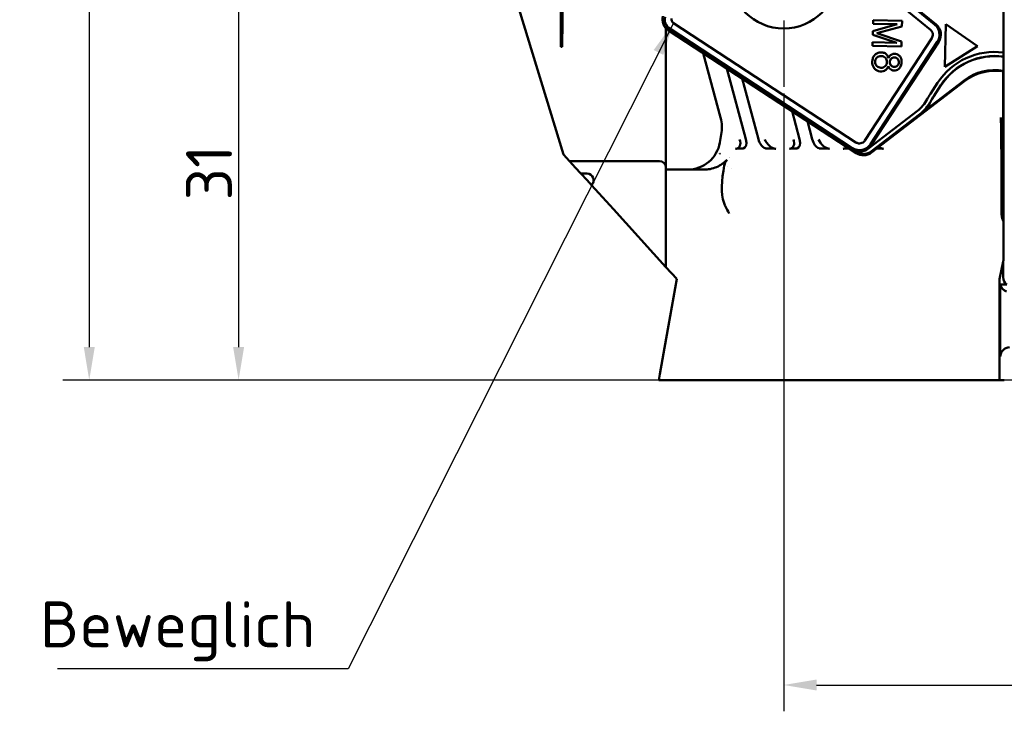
# Model space of a CAD drawing. Header units: millimetres. Extents: x 0 to 5104, y -184 to 1188.
# Tile 211 of 221: x 1132 to 1282, y 766 to 871. Entities that reach past the tile are written whole.
import ezdxf

# ---------------------------------------------------------------- set-up
doc = ezdxf.new("R2010")
doc.units = ezdxf.units.MM
doc.header["$LTSCALE"] = 2
doc.linetypes.add('CHAIN', pattern=[0.3543, 0.2362, -0.0295, 0.0591, -0.0295])
for name, color, linetype, lineweight in [('Bemaßung (ISO)', 7, 'Continuous', 25), ('Bruchlinie (ISO)', 7, 'Continuous', 50), ('Mittelpunktmarkierung (ISO)', 7, 'Continuous', 25), ('Sichtbar (ISO)', 7, 'Continuous', 50), ('Symbol (ISO)', 7, 'Continuous', 25)]:
    doc.layers.add(name, color=color, linetype=linetype, lineweight=lineweight)
doc.styles.add('Notiztext (DIN)', font='isocpeur.ttf')
doc.dimstyles.new('Standard (DIN)', dxfattribs={"dimscale": 2, "dimtxt": 3.5, "dimasz": 2.5, "dimexe": 2, "dimexo": 0.5, "dimgap": 0.5, "dimtad": 1, "dimrnd": 1e-08, "dimtxsty": 'Notiztext (DIN)', "dimcen": 0.09, "dimdle": 10, "dimclrd": 256, "dimclre": 256, "dimclrt": 256, "dimadec": 0, "dimazin": 0, "dimtfac": 1, "dimtmove": 0, "dimatfit": 3, "dimfxl": 1, "dimtolj": 1, "dimtzin": 0, "dimlwd": -1, "dimlwe": -1, "dimarcsym": 0})
doc.dimstyles.new('Standard - Methode 2a (DIN)$7', dxfattribs={"dimscale": 2, "dimtxt": 3.5, "dimasz": 2.5, "dimexe": 3.175, "dimexo": 0.8, "dimgap": 0.8, "dimtad": 1, "dimtih": 1, "dimtoh": 1, "dimrnd": 1e-08, "dimtxsty": 'Notiztext (DIN)', "dimcen": 0.09, "dimdle": 10, "dimclrd": 256, "dimclre": 256, "dimclrt": 256, "dimazin": 2, "dimtfac": 1, "dimtmove": 0, "dimatfit": 3, "dimfxl": 1, "dimtolj": 1, "dimlwd": -1, "dimlwe": -1, "dimarcsym": 0})

# ---------------------------------------------------------------- blocks, each defined once
blk = doc.blocks.new('*D20')
at = {"layer": 'Bemaßung (ISO)', "transparency": 16777216}
for p, q in [((1379.57, 987.21), (1138.55, 987.21)), ((1142.55, 982.21), (1142.55, 821.45)), ((1284.73, 816.45), (1138.55, 816.45))]:
    blk.add_line(p, q, dxfattribs=at)
for points in [[(1141.72, 982.21), (1143.39, 982.21), (1142.55, 987.21)], [(1141.72, 821.45), (1143.39, 821.45), (1142.55, 816.45)]]:
    blk.add_solid(points, dxfattribs=at)
at = {"layer": 'Defpoints', "color": 0, "transparency": 16777216}
for p in [(1380.57, 987.21), (1142.55, 816.45), (1285.73, 816.45)]:
    blk.add_point(p, dxfattribs=at)
at = {"layer": 'Bemaßung (ISO)', "transparency": 16777216, "insert": (1134.55, 897.63), "char_height": 7, "attachment_point": 1, "rotation": 90, "style": 'Notiztext (DIN)'}
blk.add_mtext('\\A1;93', dxfattribs=at)
blk = doc.blocks.new('*D21')
at = {"layer": 'Bemaßung (ISO)', "transparency": 16777216}
for p, q in [((1237.17, 878.11), (1161.27, 878.11)), ((1165.27, 873.11), (1165.27, 821.45)), ((1284.73, 816.45), (1161.27, 816.45))]:
    blk.add_line(p, q, dxfattribs=at)
for points in [[(1164.44, 873.11), (1166.1, 873.11), (1165.27, 878.11)], [(1164.44, 821.45), (1166.1, 821.45), (1165.27, 816.45)]]:
    blk.add_solid(points, dxfattribs=at)
at = {"layer": 'Defpoints', "color": 0, "transparency": 16777216}
for p in [(1238.17, 878.11), (1165.27, 816.45), (1285.73, 816.45)]:
    blk.add_point(p, dxfattribs=at)
at = {"layer": 'Bemaßung (ISO)', "transparency": 16777216, "insert": (1157.27, 843.78), "char_height": 7, "attachment_point": 1, "rotation": 90, "style": 'Notiztext (DIN)'}
blk.add_mtext('\\A1;31', dxfattribs=at)
blk = doc.blocks.new('*D22')
at = {"layer": 'Bemaßung (ISO)', "transparency": 16777216}
for p, q in [((1248.17, 860.02), (1248.17, 766.07)), ((1433.57, 815.45), (1433.57, 766.07)), ((1253.17, 770.07), (1428.57, 770.07))]:
    blk.add_line(p, q, dxfattribs=at)
for points in [[(1253.17, 770.9), (1253.17, 769.24), (1248.17, 770.07)], [(1428.57, 770.9), (1428.57, 769.24), (1433.57, 770.07)]]:
    blk.add_solid(points, dxfattribs=at)
at = {"layer": 'Defpoints', "color": 0, "transparency": 16777216}
for p in [(1248.17, 861.02), (1433.57, 816.45), (1433.57, 770.07)]:
    blk.add_point(p, dxfattribs=at)
at = {"layer": 'Bemaßung (ISO)', "transparency": 16777216, "insert": (1336.69, 778.07), "char_height": 7, "attachment_point": 1, "style": 'Notiztext (DIN)'}
blk.add_mtext('\\A1;93', dxfattribs=at)

msp = doc.modelspace()

# ---------------------------------------------------------------- linework, layer by layer
at = {"layer": 'Bruchlinie (ISO)'}
for p, q in [((1214.696, 850.751), (1207.318, 874.833)), ((1215.61, 849.747), (1214.696, 850.751)), ((1215.61, 849.747), (1216.519, 848.747)), ((1217.339, 847.844), (1216.519, 848.747)), ((1217.339, 847.844), (1218.265, 846.826)), ((1218.265, 846.826), (1218.929, 846.096)), ((1222.265, 842.426), (1218.929, 846.096)), ((1222.265, 842.426), (1230.265, 833.627)), ((1231.906, 831.822), (1230.265, 833.627)), ((1230.656, 824.728), (1231.906, 831.822)), ((1230.656, 824.728), (1230.306, 822.743)), ((1229.358, 817.36), (1230.306, 822.743)), ((1229.197, 816.447), (1229.358, 817.36))]:
    msp.add_line(p, q, dxfattribs=at)
at = {"layer": 'Mittelpunktmarkierung (ISO)', "linetype": 'CHAIN', "ltscale": 23.990969}
msp.add_line((1248.174, 888.114), (1248.174, 861.016), dxfattribs=at)
at = {"layer": 'Sichtbar (ISO)'}
for p, q in [((1214.265, 867.147), (1214.265, 880.347)), ((1214.465, 867.147), (1214.699, 880.547)), ((1281.59, 877.119), (1281.59, 834.693)), ((1267.015, 873.861), (1271.129, 870.51)), ((1271.342, 870.543), (1267.116, 873.986)), ((1266.372, 873.072), (1270.486, 869.721)), ((1259.168, 852.59), (1231.39, 870.744)), ((1265.441, 870.556), (1261.736, 869.487)), ((1261.77, 871.189), (1261.759, 870.631)), ((1261.759, 870.631), (1265.441, 870.556)), ((1266.169, 871.1), (1261.77, 871.189)), ((1262.364, 869.223), (1266.151, 870.225)), ((1266.151, 870.225), (1266.169, 871.1)), ((1272.826, 870.563), (1272.694, 864.06)), ((1277.638, 867.212), (1272.826, 870.563)), ((1230.265, 869.949), (1230.265, 848.747)), ((1230.654, 869.617), (1259.208, 850.957)), ((1258.612, 851.738), (1230.833, 869.892)), ((1261.736, 869.487), (1261.725, 868.963)), ((1261.725, 868.963), (1265.384, 867.74)), ((1266.105, 867.95), (1262.364, 869.223)), ((1214.265, 867.147), (1214.465, 867.147)), ((1270.688, 868.422), (1260.528, 852.875)), ((1271.54, 867.865), (1261.38, 852.318)), ((1261.426, 852.096), (1271.753, 867.899)), ((1261.702, 867.815), (1261.69, 867.257)), ((1261.69, 867.257), (1266.089, 867.167)), ((1265.384, 867.74), (1261.702, 867.815)), ((1266.089, 867.167), (1266.105, 867.95)), ((1272.694, 864.06), (1277.638, 867.212)), ((1235.944, 866.16), (1238.569, 856.362)), ((1242.422, 853.067), (1239.545, 863.807)), ((1281.57, 842.192), (1281.57, 863.488)), ((1244.333, 853.067), (1241.861, 862.293)), ((1261.519, 851.044), (1275.697, 861.928)), ((1275.62, 862.027), (1268.912, 856.878)), ((1271.585, 861.65), (1270.491, 859.976)), ((1272.096, 861.316), (1271.002, 859.642)), ((1271.028, 859.625), (1272.122, 861.299)), ((1250.597, 853.067), (1249.455, 857.331)), ((1268.515, 857.383), (1261.14, 851.721)), ((1268.887, 856.898), (1261.512, 851.237)), ((1252.507, 853.067), (1251.771, 855.817)), ((1238.684, 853.768), (1238.476, 852.583)), ((1241.972, 851.667), (1241.99, 851.668)), ((1250.164, 851.668), (1250.146, 851.667)), ((1259.2, 851.149), (1258.661, 851.501)), ((1281.277, 851.19), (1281.277, 841.898)), ((1215.61, 849.747), (1222.265, 849.747)), ((1229.265, 849.747), (1222.265, 849.747)), ((1218.265, 847.844), (1217.339, 847.844)), ((1230.265, 848.747), (1230.265, 833.627)), ((1230.265, 848.447), (1236.02, 848.447)), ((1239.14, 849.092), (1239.003, 848.266)), ((1280.993, 831.788), (1281.543, 834.464)), ((1281.543, 834.464), (1281.59, 834.693)), ((1281.543, 834.464), (1281.543, 832.087)), ((1280.993, 830.958), (1280.993, 831.788)), ((1280.993, 816.447), (1280.993, 830.958)), ((1282.114, 830.958), (1280.993, 830.958)), ((1281.124, 830.958), (1281.124, 820.025)), ((1229.197, 816.447), (1244.307, 816.447)), ((1244.307, 816.447), (1246.394, 816.447)), ((1271.782, 816.447), (1246.392, 816.447)), ((1271.782, 816.447), (1273.379, 816.447)), ((1275.317, 816.447), (1273.379, 816.447)), ((1275.317, 816.447), (1276.921, 816.447)), ((1280.993, 816.447), (1276.921, 816.447)), ((1280.993, 816.447), (1281.729, 816.447))]:
    msp.add_line(p, q, dxfattribs=at)
msp.add_circle((1248.174, 878.114), 8.2, dxfattribs=at)
for centre, radius, start, end in [((1231.748, 871.291), 2, 165.83492, 236.83492), ((1231.748, 871.291), 1.672, 165.83492, 236.83492), ((1231.748, 871.291), 0.654, 165.83492, 236.83492), ((1280.264, 855.978), 10.368, 82.65083, 146.83492), ((1280.264, 855.978), 9.757, 82.18823, 146.83492), ((1280.264, 855.978), 9.726, 82.16283, 146.83492), ((1280.264, 855.978), 7.626, 79.98481, 127.51153), ((1280.264, 855.978), 7.5, 81.85916, 127.51153), ((1279.169, 854.304), 10.368, 146.83492, 152.18226), ((1279.169, 854.304), 9.757, 146.83492, 152.18226), ((1279.169, 854.304), 9.726, 146.83492, 152.20728), ((1259.752, 853.19), 2, 308.46297, 326.83534), ((1229.265, 848.747), 1, 0, 90), ((1245.265, 848.347), 5.953, 165.4689, 165.46959), ((1245.265, 848.347), 5.6, 160.37603, 160.37646), ((1218.265, 846.844), 1, 311.54965, 90), ((1245.265, 848.347), 5.953, 173.59458, 173.59694), ((1245.265, 848.347), 5.6, 174.43655, 174.4368), ((1245.265, 848.347), 5, 176.14623, 176.1476)]:
    msp.add_arc(centre, radius, start, end, dxfattribs=at)
for centre, major_axis, ratio, start_param, end_param in [((1270.079, 868.992), (-1.977, -0.307), 0.9997243, 2.4086892, 3.8744977), ((1266.248, 860.801), (3.034, 3.596), 0.8631244, 4.4651883, 4.9595942), ((1265.257, 861.637), (4.587, -3.869), 0.9998404, 6.0678159, 6.4987716), ((1232.769, 854.795), (3.598, 4.818), 0.9977809, 5.1810973, 5.6167351), ((1233.548, 853.447), (-5.002, 0), 0.9995336, 1.5707963, 2.9680187), ((1240.28, 853.032), (1.044, -1.228), 0.6441369, 5.8168286, 7.3527183), ((1241.586, 853.067), (0.542, -1.369), 0.5404054, 6.1073773, 7.643267), ((1245.17, 853.067), (0.542, -1.369), 0.5404054, 4.5016744, 5.8596153), ((1246.494, 853.032), (1.044, -1.228), 0.6441369, 4.2111257, 5.7470141), ((1248.455, 853.032), (1.044, -1.228), 0.6441369, 5.8168286, 7.3527183), ((1249.76, 853.067), (0.542, -1.369), 0.5404054, 6.1073773, 7.643267), ((1253.344, 853.067), (0.542, -1.369), 0.5404054, 4.5016744, 5.8596153), ((1254.669, 853.032), (1.044, -1.228), 0.6441369, 4.2111257, 5.7470141), ((1252.702, 861.547), (14.265, 10.922), 0.074435, 2.996642, 3.0086835), ((1236.994, 851.747), (1.503, -0.883), 0.0670905, 6.0798067, 6.2487029), ((1256.629, 853.032), (1.044, -1.228), 0.6441369, 5.8168286, 6.4102564), ((1259.745, 853.225), (0.361, 2.011), 0.9756194, 2.7489697, 3.077778), ((1260.302, 852.631), (0.076, -1.999), 0.9997712, 5.6665235, 6.8998471), ((1262.843, 853.032), (1.044, -1.228), 0.6441369, 5.1787331, 5.7470141), ((1240.718, 848.811), (-0.517, 1.538), 0.9850738, 0.4737798, 1.0761652), ((1241.065, 848.447), (-1.181, -5.988), 0.3271045, 4.8069056, 5.8905884), ((1284.279, 841.902), (-2.124, -2.124), 0.9987828, 5.4983961, 5.8722616), ((1282.943, 832.088), (0.627, 1.255), 0.9982882, 2.0345602, 2.9716995), ((1282.524, 831.25), (0.627, 1.255), 0.9982883, 2.2434061, 3.2632146), ((1282.524, 820.023), (-0.841, 1.121), 0.9990488, 5.6402262, 7.210109)]:
    msp.add_ellipse(centre, major_axis=major_axis, ratio=ratio, start_param=start_param, end_param=end_param, dxfattribs=at)
for points, knots in [([(1271.129, 870.51), (1271.319, 870.355), (1271.479, 870.167), (1271.722, 869.742), (1271.804, 869.51), (1271.879, 869.026), (1271.872, 868.779), (1271.769, 868.299), (1271.674, 868.071), (1271.54, 867.865)], [0.000001, 0.000001, 0.000001, 0.000001, 0.03672473, 0.03672473, 0.0734099, 0.0734099, 0.11016428, 0.11016428, 0.14695756, 0.14695756, 0.14695756, 0.14695756]), ([(1270.688, 868.422), (1270.751, 868.517), (1270.796, 868.624), (1270.85, 868.855), (1270.856, 868.98), (1270.82, 869.225), (1270.778, 869.343), (1270.657, 869.553), (1270.579, 869.646), (1270.486, 869.721)], [0.000001, 0.000001, 0.000001, 0.000001, 0.017099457, 0.017099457, 0.035604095, 0.035604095, 0.054141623, 0.054141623, 0.072102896, 0.072102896, 0.072102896, 0.072102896]), ([(1264.117, 865.407), (1264.069, 865.575), (1263.933, 865.88), (1263.617, 866.169), (1263.165, 866.298), (1262.672, 866.266), (1262.232, 866.083), (1261.9, 865.771), (1261.698, 865.352), (1261.621, 864.872), (1261.672, 864.39), (1261.85, 863.959), (1262.163, 863.623), (1262.592, 863.41), (1263.071, 863.354), (1263.528, 863.469), (1263.873, 863.741), (1264.031, 864.028), (1264.092, 864.189)], [0.00871551, 0.00871551, 0.00871551, 0.00871551, 0.06645555, 0.13392414, 0.19870285, 0.25880992, 0.31958976, 0.38215199, 0.44239226, 0.49897752, 0.55538928, 0.61537616, 0.6776956, 0.73929869, 0.80112566, 0.8659653, 0.9323066, 0.99073608, 0.99073608, 0.99073608, 0.99073608]), ([(1262.085, 864.828), (1262.085, 864.95), (1262.131, 865.196), (1262.326, 865.498), (1262.632, 865.684), (1263, 865.748), (1263.366, 865.671), (1263.662, 865.473), (1263.841, 865.162), (1263.875, 864.914), (1263.867, 864.792)], [-0.98076914, -0.98076914, -0.98076914, -0.98076914, -0.86275825, -0.74006383, -0.61762158, -0.49997943, -0.38199324, -0.25867102, -0.13592904, -0.01923077, -0.01923077, -0.01923077, -0.01923077]), ([(1264.092, 864.189), (1264.139, 864.053), (1264.263, 863.816), (1264.552, 863.593), (1264.942, 863.497), (1265.466, 863.561), (1265.854, 863.884), (1266.069, 864.397), (1266.128, 864.79), (1266.093, 865.185), (1265.94, 865.597), (1265.681, 865.87), (1265.324, 866.035), (1264.971, 866.085), (1264.583, 865.999), (1264.293, 865.781), (1264.166, 865.543), (1264.117, 865.407)], [-0.988471, -0.988471, -0.988471, -0.988471, -0.92825942, -0.86110259, -0.79664762, -0.73334744, -0.60825233, -0.553195, -0.49985365, -0.44561085, -0.38806138, -0.30513891, -0.26389973, -0.20207423, -0.13770959, -0.07051147, -0.01084474, -0.01084474, -0.01084474, -0.01084474]), ([(1263.867, 864.792), (1263.863, 864.674), (1263.809, 864.44), (1263.611, 864.152), (1263.311, 863.972), (1262.959, 863.911), (1262.611, 863.991), (1262.317, 864.187), (1262.131, 864.48), (1262.086, 864.712), (1262.085, 864.828)], [-0.98076914, -0.98076914, -0.98076914, -0.98076914, -0.86371304, -0.74226818, -0.61983829, -0.49928084, -0.3786233, -0.25704594, -0.13521804, -0.0192309, -0.0192309, -0.0192309, -0.0192309]), ([(1264.311, 864.783), (1264.311, 864.879), (1264.346, 865.073), (1264.492, 865.319), (1264.729, 865.475), (1265.019, 865.527), (1265.302, 865.462), (1265.534, 865.291), (1265.674, 865.045), (1265.699, 864.854), (1265.693, 864.755)], [-0.98076912, -0.98076912, -0.98076912, -0.98076912, -0.86327662, -0.74122961, -0.61786383, -0.49766107, -0.3777093, -0.25672262, -0.13544243, -0.01923077, -0.01923077, -0.01923077, -0.01923077]), ([(1265.693, 864.755), (1265.689, 864.663), (1265.646, 864.477), (1265.498, 864.246), (1265.272, 864.106), (1264.989, 864.061), (1264.709, 864.12), (1264.485, 864.27), (1264.346, 864.504), (1264.312, 864.691), (1264.311, 864.783)], [-0.98076914, -0.98076914, -0.98076914, -0.98076914, -0.86457818, -0.74205448, -0.61738079, -0.49948182, -0.38191256, -0.25860947, -0.13584716, -0.01923095, -0.01923095, -0.01923095, -0.01923095]), ([(1270.54, 858.857), (1270.339, 858.476), (1270.097, 858.118), (1269.541, 857.459), (1269.229, 857.161), (1268.887, 856.898)], [0.000001, 0.000001, 0.000001, 0.000001, 0.06463957, 0.06463957, 0.12927813, 0.12927813, 0.12927813, 0.12927813]), ([(1281.209, 856.401), (1281.211, 856.345), (1281.212, 856.288), (1281.225, 855.623), (1281.242, 854.803), (1281.264, 853.285), (1281.273, 852.524), (1281.276, 851.551), (1281.277, 851.371), (1281.277, 851.189)], [-0.32967867, -0.32967867, -0.32967867, -0.32967867, -0.31400996, -0.31400996, -0.14681152, -0.14681152, -0.02702785, -0.02702785, 0, 0, 0, 0]), ([(1261.38, 852.318), (1261.235, 852.097), (1261.049, 851.907), (1260.615, 851.612), (1260.372, 851.509), (1259.862, 851.402), (1259.599, 851.398), (1259.082, 851.494), (1258.834, 851.593), (1258.612, 851.738)], [0.000001, 0.000001, 0.000001, 0.000001, 0.03958436, 0.03958436, 0.07867224, 0.07867224, 0.11776015, 0.11776015, 0.15750893, 0.15750893, 0.15750893, 0.15750893]), ([(1259.168, 852.59), (1259.223, 852.554), (1259.282, 852.524), (1259.404, 852.475), (1259.468, 852.458), (1259.653, 852.424), (1259.778, 852.425), (1260.019, 852.473), (1260.134, 852.521), (1260.295, 852.624), (1260.349, 852.667), (1260.447, 852.764), (1260.491, 852.817), (1260.528, 852.875)], [0.000001, 0.000001, 0.000001, 0.000001, 0.009857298, 0.009857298, 0.019708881, 0.019708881, 0.038123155, 0.038123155, 0.056575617, 0.056575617, 0.066914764, 0.066914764, 0.077259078, 0.077259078, 0.077259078, 0.077259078]), ([(1240.857, 851.633), (1240.887, 851.633), (1240.9, 851.634), (1241.124, 851.638), (1241.311, 851.642), (1241.606, 851.651), (1241.744, 851.655), (1241.904, 851.663), (1241.937, 851.665), (1241.974, 851.667)], [-0.005202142, -0.005202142, -0.005202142, -0.005202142, 0, 0, 0.034085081, 0.034085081, 0.058892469, 0.058892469, 0.066222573, 0.066222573, 0.066222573, 0.066222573]), ([(1245.545, 851.668), (1245.511, 851.669), (1245.478, 851.672), (1245.418, 851.682), (1245.39, 851.689), (1245.357, 851.699)], [-0.01520042, -0.01520042, -0.01520042, -0.01520042, -0.007343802, -0.007343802, 0, 0, 0, 0]), ([(1246.988, 851.633), (1246.961, 851.633), (1246.928, 851.634), (1246.688, 851.639), (1246.451, 851.643), (1246.008, 851.653), (1245.748, 851.66), (1245.545, 851.668)], [-0.099142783, -0.099142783, -0.099142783, -0.099142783, -0.093159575, -0.093159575, -0.046091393, -0.046091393, -0.000030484, -0.000030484, -0.000030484, -0.000030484]), ([(1250.148, 851.667), (1250.112, 851.665), (1250.078, 851.663), (1249.919, 851.655), (1249.781, 851.651), (1249.485, 851.642), (1249.299, 851.638), (1249.075, 851.634), (1249.062, 851.633), (1249.032, 851.633)], [-0.066222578, -0.066222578, -0.066222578, -0.066222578, -0.058892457, -0.058892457, -0.034085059, -0.034085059, 0, 0, 0.005202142, 0.005202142, 0.005202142, 0.005202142]), ([(1253.72, 851.668), (1253.685, 851.669), (1253.653, 851.672), (1253.592, 851.682), (1253.564, 851.689), (1253.532, 851.699)], [-0.01520042, -0.01520042, -0.01520042, -0.01520042, -0.007343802, -0.007343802, 0, 0, 0, 0]), ([(1255.162, 851.633), (1255.135, 851.633), (1255.103, 851.634), (1254.863, 851.639), (1254.626, 851.643), (1254.183, 851.653), (1253.922, 851.66), (1253.72, 851.668)], [-0.099132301, -0.099132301, -0.099132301, -0.099132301, -0.093149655, -0.093149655, -0.0461351, -0.0461351, -0.000030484, -0.000030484, -0.000030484, -0.000030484]), ([(1258.136, 851.657), (1258.035, 851.653), (1257.929, 851.65), (1257.66, 851.642), (1257.473, 851.638), (1257.25, 851.634), (1257.236, 851.633), (1257.207, 851.633)], [-0.053557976, -0.053557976, -0.053557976, -0.053557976, -0.034085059, -0.034085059, 0, 0, 0.005202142, 0.005202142, 0.005202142, 0.005202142]), ([(1261.512, 851.237), (1261.349, 851.111), (1261.167, 851.012), (1260.779, 850.872), (1260.576, 850.833), (1260.164, 850.817), (1259.959, 850.841), (1259.562, 850.951), (1259.373, 851.037), (1259.2, 851.149)], [0.000001, 0.000001, 0.000001, 0.000001, 0.03090008, 0.03090008, 0.06178205, 0.06178205, 0.09266401, 0.09266401, 0.1235631, 0.1235631, 0.1235631, 0.1235631]), ([(1259.26, 851.24), (1259.412, 851.203), (1259.568, 851.183), (1259.877, 851.181), (1260.03, 851.197), (1260.327, 851.264), (1260.47, 851.314), (1260.744, 851.446), (1260.875, 851.528), (1260.996, 851.624)], [-0.095345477, -0.095345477, -0.095345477, -0.095345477, -0.070730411, -0.070730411, -0.046799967, -0.046799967, -0.023422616, -0.023422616, -0.00000028, -0.00000028, -0.00000028, -0.00000028]), ([(1261.14, 851.721), (1261.117, 851.703), (1261.094, 851.686), (1261.046, 851.654), (1261.021, 851.639), (1260.996, 851.624)], [0.000001, 0.000001, 0.000001, 0.000001, 0.0043532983, 0.0043532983, 0.0087044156, 0.0087044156, 0.0087044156, 0.0087044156]), ([(1263.337, 851.633), (1263.31, 851.633), (1263.277, 851.634), (1263.037, 851.639), (1262.801, 851.643), (1262.494, 851.65), (1262.404, 851.652), (1262.314, 851.654)], [-0.099132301, -0.099132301, -0.099132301, -0.099132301, -0.093149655, -0.093149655, -0.0461351, -0.0461351, -0.028569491, -0.028569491, -0.028569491, -0.028569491]), ([(1239.567, 849.946), (1239.343, 849.713), (1239.095, 849.502), (1238.555, 849.13), (1238.265, 848.97), (1237.652, 848.709), (1237.331, 848.61), (1236.678, 848.479), (1236.35, 848.447), (1236.02, 848.447)], [-0.20012844, -0.20012844, -0.20012844, -0.20012844, -0.15027479, -0.15027479, -0.10003324, -0.10003324, -0.04948679, -0.04948679, 0, 0, 0, 0]), ([(1239.224, 843.062), (1239.247, 843.018), (1239.27, 842.973), (1239.491, 842.548), (1239.703, 842.157), (1239.898, 841.797)], [-0.068654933, -0.068654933, -0.068654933, -0.068654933, -0.06137541, -0.06137541, 0, 0, 0, 0])]:
    msp.add_open_spline(points, degree=3, knots=knots, dxfattribs=at)
for points in [[(1281.59, 841.85), (1281.577, 841.962), (1281.57, 842.076), (1281.57, 842.192)], [(1281.484, 840.803), (1281.516, 840.721), (1281.551, 840.64), (1281.59, 840.563)]]:
    msp.add_open_spline(points, degree=3, dxfattribs=at)

# ---------------------------------------------------------------- texts
at = {"layer": 'Symbol (ISO)', "insert": (1176.914, 773.682), "char_height": 7, "width": 40.57792, "attachment_point": 9, "style": 'Notiztext (DIN)'}
msp.add_mtext('\\fISOCPEUR|b0|i0;Beweglich', dxfattribs=at)

# ---------------------------------------------------------------- dimensions: what is measured, and where the dimension line sits
at = {"layer": 'Bemaßung (ISO)'}
for base, p1, p2, angle, override, picture, middle in [((1142.553, 816.447), (1380.574, 987.209), (1285.727, 816.447), 270, {"dimgap": 0.5, "dimdec": 2, "dimlfac": 0.544616, "dimtol": 0, "dimlim": 0, "dimtp": 0, "dimtm": 0, "dimtdec": 2, "dimtofl": 0, "dimatfit": 1}, '*D20', (1142.553, 901.828)), ((1165.269, 816.447), (1238.174, 878.114), (1285.727, 816.447), 90, {"dimgap": 0.5, "dimdec": 2, "dimlfac": 0.502699, "dimtol": 0, "dimlim": 0, "dimtp": 0, "dimtm": 0, "dimtdec": 2, "dimtofl": 0, "dimatfit": 1}, '*D21', (1165.269, 847.28)), ((1433.565, 770.07), (1248.174, 861.016), (1433.565, 816.447), 180, {"dimgap": 0.5, "dimdec": 2, "dimlfac": 0.501642, "dimtol": 0, "dimlim": 0, "dimtp": 0, "dimtm": 0, "dimtdec": 2, "dimtofl": 0, "dimatfit": 1}, '*D22', (1340.89, 770.07))]:
    dim = msp.add_linear_dim(base=base, p1=p1, p2=p2, angle=angle, dimstyle='Standard (DIN)', override=override, dxfattribs=at)
    dim.commit()
    dim.dimension.update_dxf_attribs({"geometry": picture, "text_midpoint": middle, "dimtype": 160})

# ---------------------------------------------------------------- leaders
at = {"layer": 'Symbol (ISO)', "annotation_type": 0, "has_hookline": 1, "hookline_direction": 1, "text_width": 39.2}
msp.add_leader([(1231.39, 870.744), (1181.914, 772.515), (1176.914, 772.515)], dimstyle='Standard - Methode 2a (DIN)$7', override={"dimgap": 0, "dimtad": 1}, dxfattribs=at)

doc.saveas('drawing.dxf')
